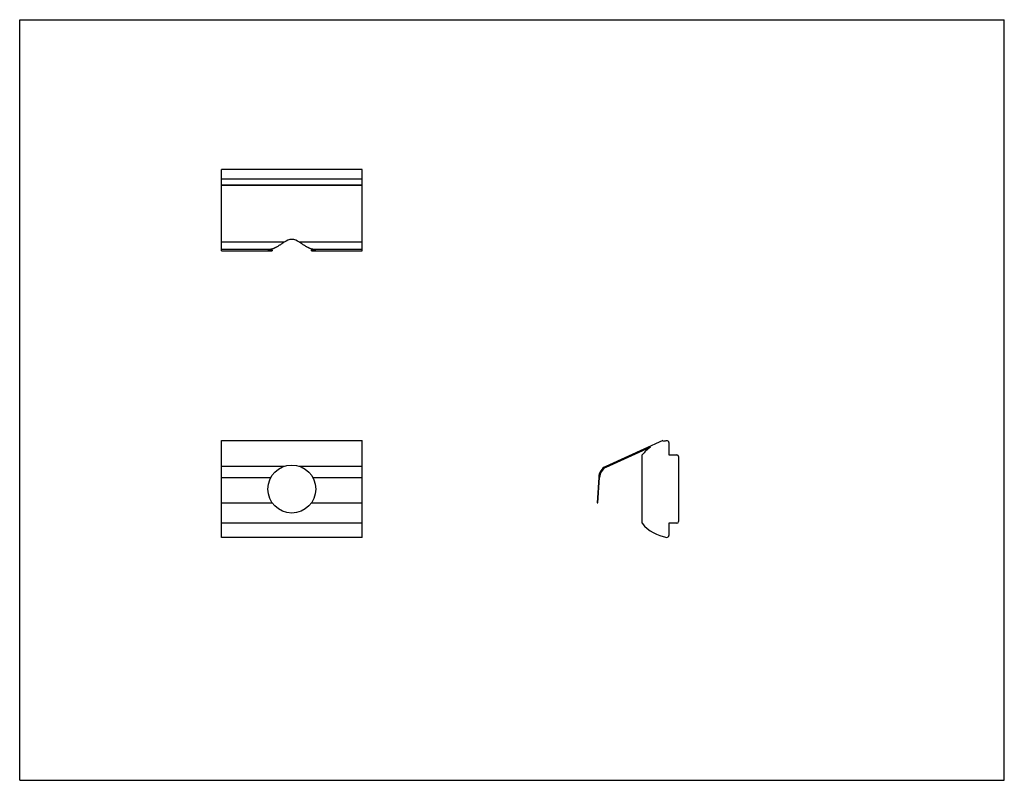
# Model space of a CAD drawing. Header units: inches. Extents: x 0 to 5.5, y 0 to 4.25.
import ezdxf

# ---------------------------------------------------------------- set-up
doc = ezdxf.new("R2010")
doc.units = ezdxf.units.IN
doc.header["$LTSCALE"] = 0.3025
doc.header["$MEASUREMENT"] = 0
doc.layers.get('0').update_dxf_attribs({"linetype": 'CONTINUOUS'})

msp = doc.modelspace()

# ---------------------------------------------------------------- linework, layer by layer
at = {"color": 7, "linetype": 'CONTINUOUS'}
for p, q in [((0, 0), (0, 4.25)), ((0, 4.25), (5.5, 4.25)), ((5.5, 0), (5.5, 4.25)), ((1.1264, 2.9578), (1.1264, 3.4128)), ((1.9138, 3.4128), (1.1264, 3.4128)), ((1.9138, 2.9578), (1.9138, 3.4128)), ((1.9138, 3.3588), (1.1264, 3.3588)), ((1.1264, 3.3278), (1.9138, 3.3278)), ((1.1264, 3.3258), (1.9138, 3.3258)), ((1.4771, 3.0065), (1.1264, 3.0065)), ((1.9138, 3.0065), (1.563, 3.0065)), ((1.1264, 2.9669), (1.4031, 2.9669)), ((1.1264, 2.9578), (1.4103, 2.9578)), ((1.6299, 2.9578), (1.9138, 2.9578)), ((1.637, 2.9669), (1.9138, 2.9669)), ((1.1264, 1.3575), (1.1264, 1.898)), ((1.1264, 1.898), (1.9138, 1.898)), ((1.9138, 1.3575), (1.9138, 1.898)), ((3.5931, 1.898), (3.2739, 1.7542)), ((3.5952, 1.8934), (3.5931, 1.898)), ((3.6262, 1.8874), (3.6262, 1.8187)), ((3.276, 1.7497), (3.5227, 1.8608)), ((3.4772, 1.4362), (3.4772, 1.8187)), ((3.6262, 1.8187), (3.6702, 1.8187)), ((3.6802, 1.8087), (3.6802, 1.4462)), ((1.4771, 1.7542), (1.1264, 1.7542)), ((1.9138, 1.7542), (1.563, 1.7542)), ((1.1264, 1.6925), (1.4031, 1.6925)), ((1.637, 1.6925), (1.9138, 1.6925)), ((3.2342, 1.6925), (3.2252, 1.5509)), ((3.2302, 1.5506), (3.2392, 1.6923)), ((1.1264, 1.5509), (1.4103, 1.5509)), ((1.1264, 1.5506), (1.4105, 1.5506)), ((1.6296, 1.5506), (1.9138, 1.5506)), ((1.6299, 1.5509), (1.9138, 1.5509)), ((3.2252, 1.5509), (3.2302, 1.5506)), ((1.9138, 1.4362), (1.1264, 1.4362)), ((3.6702, 1.4362), (3.6262, 1.4362)), ((3.6262, 1.4362), (3.6262, 1.3675)), ((1.9138, 1.3575), (1.1264, 1.3575)), ((0, 0), (5.5, 0))]:
    msp.add_line(p, q, dxfattribs=at)
msp.add_circle((1.5201, 1.6275), 0.1339, dxfattribs=at)
for centre, radius, start, end in [((3.6478, 1.6798), 0.22, 98.6476, 103.8262), ((3.6162, 1.8874), 0.01, 0, 98.6476), ((3.6478, 1.6798), 0.22, 124.6469, 140.8359), ((3.6702, 1.8087), 0.01, 0, 90), ((3.3062, 1.6899), 0.072, 116.6699, 177.8859), ((3.3062, 1.6899), 0.067, 116.7591, 177.9425), ((3.6478, 1.5751), 0.22, 219.1641, 261.3524), ((3.6702, 1.4462), 0.01, 270, 360), ((3.6162, 1.3675), 0.01, 261.3524, 360)]:
    msp.add_arc(centre, radius, start, end, dxfattribs=at)
for centre, major_axis, ratio, start_param, end_param in [((1.5201, 2.7249), (0, 0.2973), 0.450184, -0.326784, 0.326784), ((1.5201, 2.9627), (0.1339, 0), 0.063924, 2.633781, 3.750395), ((1.5201, 2.9677), (0.1339, 0), 0.063924, -2.843249, -2.529882), ((1.5201, 1.7603), (0, 2.094), 0.063924, 0.959086, 0.961994), ((1.5201, 2.9677), (0.1339, 0), 0.063924, -0.611711, -0.298343), ((1.5201, 1.7603), (0, 2.094), 0.063924, -0.961994, -0.959086), ((1.5201, 2.9627), (0.1339, 0), 0.063924, -0.608803, 0.507811)]:
    msp.add_ellipse(centre, major_axis=major_axis, ratio=ratio, start_param=start_param, end_param=end_param, dxfattribs=at)
for points, knots in [([(1.4771, 3.0065), (1.4753, 3.0053), (1.4718, 3.0029), (1.4665, 2.9994), (1.4613, 2.9959), (1.4561, 2.9926), (1.451, 2.9893), (1.446, 2.9862), (1.4411, 2.9832), (1.4363, 2.9803), (1.4323, 2.9781), (1.4292, 2.9764), (1.4269, 2.9752), (1.4247, 2.9741), (1.4225, 2.973), (1.4203, 2.972), (1.4182, 2.9711), (1.4161, 2.9702), (1.4141, 2.9695), (1.4121, 2.9688), (1.4102, 2.9682), (1.4083, 2.9677), (1.4065, 2.9673), (1.4048, 2.967), (1.4037, 2.9669), (1.4031, 2.9669)], [0, 0, 0, 0, 0.076057, 0.151219, 0.225333, 0.298246, 0.369797, 0.439798, 0.508045, 0.574306, 0.638334, 0.669424, 0.699852, 0.729578, 0.758564, 0.786772, 0.814162, 0.840696, 0.866338, 0.891053, 0.914811, 0.937592, 0.959382, 0.980181, 1, 1, 1, 1]), ([(1.637, 2.9669), (1.6365, 2.9669), (1.6353, 2.967), (1.6336, 2.9673), (1.6318, 2.9677), (1.6299, 2.9682), (1.628, 2.9688), (1.626, 2.9695), (1.624, 2.9702), (1.6219, 2.9711), (1.6198, 2.972), (1.6176, 2.973), (1.6154, 2.9741), (1.6132, 2.9752), (1.6109, 2.9764), (1.6078, 2.9781), (1.6038, 2.9803), (1.599, 2.9832), (1.5941, 2.9862), (1.5891, 2.9893), (1.584, 2.9926), (1.5788, 2.9959), (1.5736, 2.9994), (1.5683, 3.0029), (1.5648, 3.0053), (1.563, 3.0065)], [0, 0, 0, 0, 0.019819, 0.040618, 0.062408, 0.085189, 0.108947, 0.133662, 0.159304, 0.185838, 0.213228, 0.241436, 0.270422, 0.300148, 0.330576, 0.361666, 0.425694, 0.491955, 0.560202, 0.630203, 0.701754, 0.774667, 0.848781, 0.923943, 1, 1, 1, 1])]:
    msp.add_open_spline(points, degree=3, knots=knots, dxfattribs=at)

doc.saveas('drawing.dxf')
